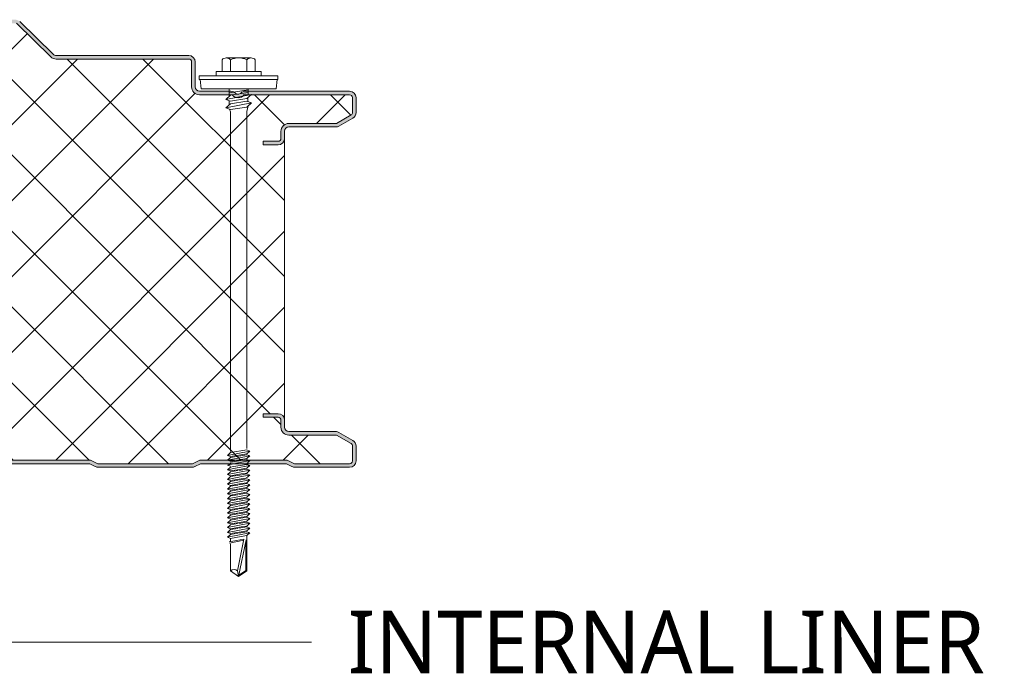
# Model space of a CAD drawing. Header units: millimetres. Extents: x 4235 to 12448, y -1412 to 6174.
# Tile 12 of 16: x 5281 to 5557, y 5370 to 5552. Entities that reach past the tile are written whole.
import ezdxf

# ---------------------------------------------------------------- set-up
doc = ezdxf.new("R2010")
doc.units = ezdxf.units.MM
doc.layers.add('A-DETL-GENF', color=92, linetype='Continuous', lineweight=13)
doc.layers.add('G-ANNO-TEXT', color=231, linetype='Continuous', lineweight=9)
doc.styles.add('Yu Gothic_1', font='Yu Gothic.ttf', dxfattribs={"height": 17.5})

# ---------------------------------------------------------------- blocks, each defined once
blk = doc.blocks.new('HFX 1000 - FINELINE - FINELINE - HFX 1000 125mm - FINELINE - FINELINE-4486508-JOINT 11')
at = {"layer": 'A-DETL-GENF'}
h = blk.add_hatch(color=256, dxfattribs=at)
h.paths.add_polyline_path([(2.8, 0), (17.27, 0.03), (17.49, 0.06), (17.94, 0.22), (19.5, 1), (43.5, 1), (45.06, 0.22), (45.51, 0.06), (46, 0), (72.27, 0.03), (72.49, 0.06), (72.94, 0.22), (74.5, 1), (98.5, 1), (100.06, 0.22), (100.51, 0.06), (101, 0), (127.27, 0.03), (127.49, 0.06), (127.94, 0.22), (129.5, 1), (153.5, 1), (155.06, 0.22), (155.51, 0.06), (156, 0), (182.27, 0.03), (182.49, 0.06), (182.94, 0.22), (184.5, 1), (208.5, 1), (210.06, 0.22), (210.51, 0.06), (211, 0), (237.27, 0.03), (237.49, 0.06), (237.94, 0.22), (239.5, 1), (263.53, 0.99), (265.06, 0.22), (265.51, 0.06), (266, 0), (292.27, 0.03), (292.49, 0.06), (292.94, 0.22), (294.5, 1), (318.5, 1), (320.06, 0.22), (320.51, 0.06), (321, 0), (347.27, 0.03), (347.49, 0.06), (347.94, 0.22), (349.5, 1), (373.5, 1), (375.06, 0.22), (375.51, 0.06), (376, 0), (402.27, 0.03), (402.49, 0.06), (402.94, 0.22), (404.5, 1), (428.5, 1), (430.06, 0.22), (430.51, 0.06), (431, 0), (457.27, 0.03), (457.49, 0.06), (457.94, 0.22), (459.5, 1), (483.5, 1), (485.06, 0.22), (485.51, 0.06), (486, 0), (512.01, 0), (512.49, 0.06), (512.94, 0.22), (514.5, 1), (538.5, 1), (540.06, 0.22), (540.51, 0.06), (541, 0), (567.01, 0), (567.49, 0.06), (567.94, 0.22), (569.5, 1), (593.5, 1), (595.06, 0.22), (595.51, 0.06), (596, 0), (622.01, 0), (622.49, 0.06), (622.94, 0.22), (624.5, 1), (648.5, 1), (650.06, 0.22), (650.51, 0.06), (651, 0), (677.01, 0), (677.49, 0.06), (677.94, 0.22), (679.5, 1), (703.5, 1), (705.06, 0.22), (705.51, 0.06), (706, 0), (732.01, 0), (732.49, 0.06), (732.94, 0.22), (734.5, 1), (758.5, 1), (760.06, 0.22), (760.51, 0.06), (761, 0), (787.01, 0), (787.49, 0.06), (787.94, 0.22), (789.5, 1), (813.53, 0.99), (815.06, 0.22), (815.51, 0.06), (816, 0), (842.01, 0), (842.49, 0.06), (842.94, 0.22), (844.5, 1), (868.5, 1), (870.06, 0.22), (870.51, 0.06), (871, 0), (897.01, 0), (897.49, 0.06), (897.94, 0.22), (899.5, 1), (923.5, 1), (925.06, 0.22), (925.51, 0.06), (926, 0), (952.01, 0), (952.49, 0.06), (952.94, 0.22), (954.5, 1), (978.5, 1), (980.06, 0.22), (980.51, 0.06), (981, 0), (996.2, 0), (996.67, 0.06), (997.1, 0.24), (997.48, 0.53), (997.76, 0.9), (997.94, 1.33), (998, 1.8), (998, 5.96), (997.94, 6.43), (997.76, 6.86), (997.48, 7.23), (997, 7.58), (993.22, 9.76), (992.69, 9.95), (992.32, 10), (979.2, 10), (978.89, 10.04), (978.6, 10.16), (978.35, 10.35), (978.16, 10.6), (978.04, 10.89), (978, 11.2), (978, 13.2), (977.94, 13.67), (977.76, 14.1), (977.48, 14.47), (977, 14.8), (976.67, 14.94), (976.2, 15), (972, 15), (972, 14), (976.41, 13.97), (976.63, 13.87), (976.77, 13.77), (976.9, 13.6), (976.98, 13.41), (977, 13.2), (977, 11.2), (977.08, 10.63), (977.3, 10.1), (977.65, 9.64), (978.1, 9.29), (978.74, 9.06), (979.2, 9), (992.54, 9), (996.77, 6.53), (996.9, 6.36), (996.98, 6.17), (997, 5.96), (996.98, 1.59), (996.9, 1.4), (996.77, 1.23), (996.6, 1.11), (996.41, 1.03), (996.2, 1), (980.74, 1), (978.74, 2), (954.27, 2), (952.27, 1), (925.74, 1), (923.74, 2), (899.27, 2), (897.27, 1), (870.74, 1), (868.74, 2), (844.27, 2), (842.27, 1), (815.74, 1), (813.74, 2), (789.27, 2), (787.27, 1), (760.74, 1), (758.74, 2), (734.27, 2), (732.27, 1), (705.74, 1), (703.74, 2), (679.27, 2), (677.27, 1), (650.74, 1), (648.74, 2), (624.27, 2), (622.27, 1), (595.74, 1), (593.74, 2), (569.27, 2), (567.27, 1), (540.74, 1), (538.74, 2), (514.27, 2), (512.27, 1), (485.74, 1), (483.74, 2), (459.27, 2), (457.27, 1), (430.74, 1), (428.74, 2), (404.27, 2), (402.27, 1), (375.74, 1), (373.74, 2), (349.27, 2), (347.27, 1), (320.74, 1), (318.74, 2), (294.27, 2), (292.27, 1), (265.74, 1), (263.74, 2), (239.27, 2), (237.27, 1), (210.74, 1), (208.74, 2), (184.27, 2), (182.27, 1), (155.74, 1), (153.74, 2), (129.27, 2), (127.27, 1), (100.74, 1), (98.74, 2), (74.27, 2), (72.27, 1), (45.74, 1), (43.74, 2), (19.27, 2), (17.27, 1), (1.59, 1.03), (1.4, 1.11), (1.23, 1.23), (1.11, 1.4), (1.03, 1.59), (1, 2), (1, 9.3), (0.93, 9.87), (0.71, 10.4), (0.36, 10.86), (-0.1, 11.21), (-0.63, 11.43), (-1.2, 11.5), (-20.41, 11.53), (-20.6, 11.61), (-20.77, 11.73), (-20.89, 11.9), (-20.97, 12.09), (-21, 12.3), (-20.97, 13.41), (-20.89, 13.6), (-20.77, 13.77), (-20.6, 13.89), (-20.41, 13.97), (-20.2, 14), (-16, 14), (-16, 15), (-20.2, 15), (-20.67, 14.94), (-21.1, 14.76), (-21.47, 14.47), (-21.76, 14.1), (-21.95, 13.6), (-22, 13.2), (-22, 12.3), (-21.9, 11.73), (-21.76, 11.4), (-21.47, 11.03), (-21, 10.7), (-20.67, 10.56), (-20.2, 10.5), (-1.2, 10.5), (-0.89, 10.46), (-0.59, 10.33), (-0.35, 10.15), (-0.16, 9.9), (-0.04, 9.61), (0, 9.3), (0, 1.8), (0.06, 1.33), (0.24, 0.9), (0.53, 0.53), (1, 0.2), (1.33, 0.06), (1.8, 0), (2.22, 0)])
h.paths.add_polyline_path([(972, 90.19), (976.2, 90.19), (976.67, 90.26), (977.1, 90.44), (977.48, 90.72), (977.81, 91.22), (977.94, 91.53), (978, 91.99), (978, 93.99), (978.04, 94.31), (978.16, 94.59), (978.35, 94.84), (978.63, 95.05), (978.89, 95.15), (979.2, 95.19), (992.54, 95.22), (992.79, 95.26), (993.22, 95.44), (997.1, 97.67), (997.48, 97.96), (997.76, 98.33), (997.94, 98.77), (998, 99.23), (997.99, 103.51), (997.94, 103.86), (997.76, 104.29), (997.48, 104.67), (997, 104.99), (996.6, 105.14), (996.04, 105.19), (966.7, 105.16), (966.33, 105.04), (965.85, 104.74), (965.38, 104.4), (965, 104.33), (964.92, 104.33), (964.69, 104.38), (964.48, 104.48), (964.28, 104.61), (964, 104.86), (963.67, 105.04), (963.32, 105.16), (962.95, 105.19), (954.2, 105.19), (953.89, 105.24), (953.6, 105.36), (953.35, 105.55), (953.16, 105.79), (953.04, 106.08), (953, 106.39), (952.99, 113.51), (952.9, 113.96), (952.76, 114.29), (952.48, 114.67), (952, 114.99), (951.67, 115.13), (951.2, 115.19), (914.06, 115.21), (913.85, 115.23), (913.56, 115.35), (913.31, 115.53), (903.92, 124.68), (903.55, 124.96), (902.99, 125.15), (902.66, 125.19), (890.66, 125.19), (890.18, 125.14), (889.72, 124.97), (888.16, 124.19), (867.16, 124.19), (865.61, 124.97), (865.15, 125.14), (864.67, 125.19), (840.4, 125.16), (840.18, 125.14), (839.72, 124.97), (838.16, 124.19), (817.16, 124.19), (815.61, 124.97), (815.15, 125.14), (814.67, 125.19), (790.4, 125.16), (790.18, 125.14), (789.72, 124.97), (788.16, 124.19), (767.16, 124.19), (765.61, 124.97), (765.15, 125.14), (764.67, 125.19), (740.4, 125.16), (740.18, 125.14), (739.72, 124.97), (738.16, 124.19), (717.16, 124.19), (715.61, 124.97), (715.15, 125.14), (714.67, 125.19), (690.4, 125.16), (690.18, 125.14), (689.72, 124.97), (688.16, 124.19), (667.16, 124.19), (665.61, 124.97), (665.15, 125.14), (664.67, 125.19), (640.4, 125.16), (640.18, 125.14), (639.72, 124.97), (638.16, 124.19), (617.16, 124.19), (615.61, 124.97), (615.15, 125.14), (614.67, 125.19), (590.4, 125.16), (590.18, 125.14), (589.72, 124.97), (588.16, 124.19), (567.16, 124.2), (565.61, 124.97), (565.15, 125.14), (564.67, 125.19), (540.4, 125.16), (540.18, 125.14), (539.72, 124.97), (538.16, 124.19), (517.16, 124.19), (515.61, 124.97), (515.15, 125.14), (514.67, 125.19), (490.4, 125.16), (490.18, 125.14), (489.72, 124.97), (488.16, 124.19), (467.16, 124.19), (465.61, 124.97), (465.15, 125.14), (464.67, 125.19), (440.66, 125.19), (440.18, 125.14), (439.72, 124.97), (438.16, 124.19), (417.16, 124.19), (415.61, 124.97), (415.15, 125.14), (414.67, 125.19), (390.66, 125.19), (390.18, 125.14), (389.72, 124.97), (388.16, 124.19), (367.16, 124.19), (365.61, 124.97), (365.15, 125.14), (364.67, 125.19), (340.66, 125.19), (340.18, 125.14), (339.72, 124.97), (338.16, 124.19), (317.12, 124.22), (315.61, 124.97), (315.15, 125.14), (314.67, 125.19), (290.66, 125.19), (290.18, 125.14), (289.72, 124.97), (288.16, 124.19), (267.16, 124.19), (265.61, 124.97), (265.15, 125.14), (264.67, 125.19), (240.66, 125.19), (240.18, 125.14), (239.72, 124.97), (238.16, 124.19), (217.16, 124.19), (215.61, 124.97), (215.15, 125.14), (214.67, 125.19), (190.66, 125.19), (190.18, 125.14), (189.72, 124.97), (188.16, 124.19), (167.16, 124.19), (165.61, 124.97), (165.15, 125.14), (164.67, 125.19), (140.66, 125.19), (140.18, 125.14), (139.72, 124.97), (138.16, 124.19), (117.16, 124.19), (115.61, 124.97), (115.15, 125.14), (114.67, 125.19), (90.66, 125.19), (90.18, 125.14), (89.72, 124.97), (88.16, 124.19), (67.12, 124.21), (65.61, 124.97), (65.15, 125.14), (64.67, 125.19), (40.66, 125.19), (40.18, 125.14), (39.72, 124.97), (38.16, 124.19), (17.16, 124.19), (15.59, 124.98), (15.15, 125.14), (14.67, 125.19), (-9.6, 125.16), (-9.82, 125.14), (-10.28, 124.97), (-11.84, 124.19), (-32.84, 124.19), (-34.39, 124.97), (-34.85, 125.14), (-35.33, 125.19), (-47.33, 125.19), (-47.79, 125.14), (-48.22, 124.96), (-48.59, 124.68), (-55.51, 117.94), (-55.75, 117.65), (-55.93, 117.22), (-55.99, 116.93), (-55.95, 116.44), (-55.88, 116.19), (-55.7, 115.86), (-55.44, 115.58), (-55.01, 115.33), (-54.77, 115.24), (-54.4, 115.19), (-26.35, 115.19), (-0.85, 107.41), (-0.57, 107.28), (-0.33, 107.09), (-0.15, 106.85), (-0.04, 106.56), (0, 106.26), (0, 96.39), (-0.04, 96.08), (-0.16, 95.79), (-0.35, 95.55), (-0.63, 95.34), (-0.89, 95.24), (-1.2, 95.19), (-20.41, 95.17), (-20.67, 95.13), (-21.1, 94.95), (-21.47, 94.67), (-21.76, 94.29), (-21.95, 93.79), (-22, 93.3), (-22, 91.99), (-21.94, 91.53), (-21.76, 91.09), (-21.47, 90.72), (-21.1, 90.44), (-20.67, 90.26), (-20.2, 90.19), (-16, 90.19), (-16, 91.19), (-20.41, 91.22), (-20.6, 91.3), (-20.77, 91.43), (-20.89, 91.59), (-20.97, 91.79), (-21, 91.99), (-20.97, 93.6), (-20.89, 93.79), (-20.77, 93.96), (-20.6, 94.09), (-20.41, 94.17), (-20.2, 94.19), (-1.2, 94.19), (-0.63, 94.27), (-0.1, 94.49), (0.36, 94.84), (0.71, 95.29), (0.93, 95.83), (1, 96.39), (1, 106.26), (0.93, 106.82), (0.72, 107.34), (0.39, 107.79), (-0.05, 108.14), (-0.56, 108.37), (-26.2, 116.19), (-54.54, 116.21), (-54.79, 116.34), (-54.95, 116.57), (-54.99, 116.85), (-54.91, 117.11), (-54.67, 117.37), (-47.66, 124.19), (-35.07, 124.19), (-33.07, 123.19), (-11.6, 123.19), (-9.6, 124.19), (14.93, 124.19), (16.93, 123.19), (38.4, 123.19), (40.4, 124.19), (64.93, 124.19), (66.93, 123.19), (88.4, 123.19), (90.4, 124.19), (114.93, 124.19), (116.93, 123.19), (138.4, 123.19), (140.4, 124.19), (164.93, 124.19), (166.93, 123.19), (188.4, 123.19), (190.4, 124.19), (214.93, 124.19), (216.93, 123.19), (238.4, 123.19), (240.4, 124.19), (264.93, 124.19), (266.93, 123.19), (288.4, 123.19), (290.4, 124.19), (314.93, 124.19), (316.93, 123.19), (338.4, 123.19), (340.4, 124.19), (364.93, 124.19), (366.93, 123.19), (388.4, 123.19), (390.4, 124.19), (414.93, 124.19), (416.93, 123.19), (438.4, 123.19), (440.4, 124.19), (464.93, 124.19), (466.93, 123.19), (488.4, 123.19), (490.4, 124.19), (514.93, 124.19), (516.93, 123.19), (538.4, 123.19), (540.4, 124.19), (564.93, 124.19), (566.93, 123.19), (588.4, 123.19), (590.4, 124.19), (614.93, 124.19), (616.93, 123.19), (638.4, 123.19), (640.4, 124.19), (664.93, 124.19), (666.93, 123.19), (688.4, 123.19), (690.4, 124.19), (714.93, 124.19), (716.93, 123.19), (738.4, 123.19), (740.4, 124.19), (764.93, 124.19), (766.93, 123.19), (788.4, 123.19), (790.4, 124.19), (814.93, 124.19), (816.93, 123.19), (838.4, 123.19), (840.4, 124.19), (864.93, 124.19), (866.93, 123.19), (888.4, 123.19), (890.4, 124.19), (902.99, 124.19), (912.62, 114.82), (913.07, 114.48), (913.59, 114.27), (914.15, 114.19), (951.41, 114.17), (951.6, 114.09), (951.77, 113.96), (951.9, 113.79), (951.98, 113.6), (952, 113.39), (952, 106.39), (952.08, 105.83), (952.3, 105.29), (952.65, 104.84), (953.1, 104.49), (953.63, 104.27), (954.2, 104.19), (963.35, 104.19), (963.67, 103.83), (964.07, 103.56), (964.52, 103.39), (965, 103.33), (965.48, 103.39), (965.93, 103.56), (966.33, 103.83), (966.65, 104.19), (996.41, 104.17), (996.6, 104.09), (996.77, 103.96), (996.9, 103.79), (996.98, 103.6), (997, 103.39), (996.98, 99.03), (996.9, 98.83), (996.77, 98.67), (996.6, 98.54), (992.54, 96.19), (979.2, 96.19), (978.63, 96.12), (978.1, 95.9), (977.65, 95.55), (977.3, 95.09), (977.08, 94.56), (977, 93.99), (976.98, 91.79), (976.9, 91.59), (976.77, 91.43), (976.6, 91.3), (976.41, 91.22), (976.2, 91.19), (972, 91.19)])
h = blk.add_hatch(dxfattribs=at)
h.set_pattern_fill('FP_4', color=256, style=0, pattern_type=2)
h.set_pattern_definition([(45, (-4377.288, -5427.255), (-10.606602, 10.606602), []), (135, (-4377.288, -5427.255), (-10.606602, -10.606602), [])])
h.paths.add_polyline_path([(1.8, 1), (17.27, 1), (19.27, 2), (43.74, 2), (45.74, 1), (72.27, 1), (74.27, 2), (98.74, 2), (100.74, 1), (127.27, 1), (129.27, 2), (153.74, 2), (155.74, 1), (182.27, 1), (184.27, 2), (208.74, 2), (210.74, 1), (237.27, 1), (239.27, 2), (263.74, 2), (265.74, 1), (292.27, 1), (294.27, 2), (318.74, 2), (320.74, 1), (347.27, 1), (349.27, 2), (373.74, 2), (375.74, 1), (402.27, 1), (404.27, 2), (428.74, 2), (430.74, 1), (457.27, 1), (459.27, 2), (483.74, 2), (485.74, 1), (512.27, 1), (514.27, 2), (538.74, 2), (540.74, 1), (567.27, 1), (569.27, 2), (593.74, 2), (595.74, 1), (622.27, 1), (624.27, 2), (648.74, 2), (650.74, 1), (677.27, 1), (679.27, 2), (703.74, 2), (705.74, 1), (732.27, 1), (734.27, 2), (758.74, 2), (760.74, 1), (787.27, 1), (789.27, 2), (813.74, 2), (815.74, 1), (842.27, 1), (844.27, 2), (868.74, 2), (870.74, 1), (897.27, 1), (899.27, 2), (923.74, 2), (925.74, 1), (952.27, 1), (954.27, 2), (978.74, 2), (980.74, 1), (996.41, 1.03), (996.6, 1.11), (996.77, 1.23), (996.9, 1.4), (996.98, 1.59), (997, 1.8), (996.98, 6.17), (996.9, 6.36), (996.77, 6.53), (996.6, 6.65), (992.54, 9), (979.2, 9), (978.63, 9.07), (978.1, 9.29), (977.65, 9.64), (977.3, 10.1), (977.08, 10.63), (977, 11.2), (976.98, 13.41), (976.9, 13.6), (976.77, 13.77), (976.6, 13.89), (976.41, 13.97), (976.2, 14), (972, 14), (972, 15), (976.2, 15), (976.67, 14.94), (977.1, 14.76), (977.48, 14.47), (977.76, 14.1), (977.94, 13.67), (978, 13.2), (978, 91.99), (977.94, 91.53), (977.76, 91.09), (977.48, 90.72), (977.1, 90.44), (976.67, 90.26), (976.2, 90.19), (972, 90.19), (972, 91.19), (976.41, 91.22), (976.6, 91.3), (976.77, 91.43), (976.9, 91.59), (976.98, 91.79), (977, 91.99), (977, 93.99), (977.08, 94.56), (977.3, 95.09), (977.65, 95.55), (978.1, 95.9), (978.63, 96.12), (979.2, 96.19), (992.54, 96.19), (996.77, 98.67), (996.9, 98.83), (996.98, 99.03), (997, 99.23), (996.98, 103.6), (996.9, 103.79), (996.77, 103.96), (996.6, 104.09), (996.41, 104.17), (996.2, 104.19), (966.65, 104.19), (966.33, 103.83), (965.93, 103.56), (965.48, 103.39), (965, 103.33), (964.52, 103.39), (964.07, 103.56), (963.67, 103.83), (963.35, 104.19), (954.2, 104.19), (953.63, 104.27), (953.1, 104.49), (952.65, 104.84), (952.3, 105.29), (952.08, 105.83), (952, 106.39), (951.98, 113.6), (951.9, 113.79), (951.77, 113.96), (951.6, 114.09), (951.41, 114.17), (951.2, 114.19), (914.15, 114.19), (913.59, 114.27), (913.07, 114.48), (912.62, 114.82), (902.99, 124.19), (890.4, 124.19), (888.4, 123.19), (866.93, 123.19), (864.93, 124.19), (840.4, 124.19), (838.4, 123.19), (816.93, 123.19), (814.93, 124.19), (790.4, 124.19), (788.4, 123.19), (766.93, 123.19), (764.93, 124.19), (740.4, 124.19), (738.4, 123.19), (716.93, 123.19), (714.93, 124.19), (690.4, 124.19), (688.4, 123.19), (666.93, 123.19), (664.93, 124.19), (640.4, 124.19), (638.4, 123.19), (616.93, 123.19), (614.93, 124.19), (590.4, 124.19), (588.4, 123.19), (566.93, 123.19), (564.93, 124.19), (540.4, 124.19), (538.4, 123.19), (516.93, 123.19), (514.93, 124.19), (490.4, 124.19), (488.4, 123.19), (466.93, 123.19), (464.93, 124.19), (440.4, 124.19), (438.4, 123.19), (416.93, 123.19), (414.93, 124.19), (390.4, 124.19), (388.4, 123.19), (366.93, 123.19), (364.93, 124.19), (340.4, 124.19), (338.4, 123.19), (316.93, 123.19), (314.93, 124.19), (290.4, 124.19), (288.4, 123.19), (266.93, 123.19), (264.93, 124.19), (240.4, 124.19), (238.4, 123.19), (216.93, 123.19), (214.93, 124.19), (190.4, 124.19), (188.4, 123.19), (166.93, 123.19), (164.93, 124.19), (140.4, 124.19), (138.4, 123.19), (116.93, 123.19), (114.93, 124.19), (90.4, 124.19), (88.4, 123.19), (66.93, 123.19), (64.93, 124.19), (40.4, 124.19), (38.4, 123.19), (16.93, 123.19), (14.93, 124.19), (-9.6, 124.19), (-11.6, 123.19), (-33.07, 123.19), (-35.07, 124.19), (-47.66, 124.19), (-54.91, 117.11), (-54.97, 116.99), (-54.99, 116.71), (-54.88, 116.44), (-54.67, 116.26), (-54.4, 116.19), (-26.2, 116.19), (-0.56, 108.37), (-0.05, 108.14), (0.39, 107.79), (0.72, 107.34), (0.93, 106.82), (1, 106.26), (1, 96.39), (0.93, 95.83), (0.71, 95.29), (0.36, 94.84), (-0.1, 94.49), (-0.63, 94.27), (-1.2, 94.19), (-20.41, 94.17), (-20.6, 94.09), (-20.77, 93.96), (-20.89, 93.79), (-20.97, 93.6), (-21, 93.39), (-20.97, 91.79), (-20.89, 91.59), (-20.77, 91.43), (-20.6, 91.3), (-20.41, 91.22), (-20.2, 91.19), (-16, 91.19), (-16, 90.19), (-20.2, 90.19), (-20.67, 90.26), (-21.1, 90.44), (-21.47, 90.72), (-21.76, 91.09), (-21.94, 91.53), (-22, 91.99), (-22, 13.2), (-21.94, 13.67), (-21.76, 14.1), (-21.47, 14.47), (-21.1, 14.76), (-20.67, 14.94), (-20.2, 15), (-16, 15), (-16, 14), (-20.41, 13.97), (-20.6, 13.89), (-20.77, 13.77), (-20.89, 13.6), (-20.97, 13.41), (-21, 13.2), (-20.97, 12.09), (-20.89, 11.9), (-20.77, 11.73), (-20.6, 11.61), (-20.41, 11.53), (-20.2, 11.5), (-1.2, 11.5), (-0.63, 11.43), (-0.1, 11.21), (0.36, 10.86), (0.73, 10.33), (0.93, 9.87), (1, 9.3), (1.03, 1.59), (1.11, 1.4), (1.23, 1.23), (1.4, 1.11), (1.59, 1.03)])
for p, q in [((912.62, 114.82), (902.99, 124.19)), ((913.31, 115.53), (903.92, 124.68)), ((951.2, 115.19), (914.15, 115.19)), ((951.2, 114.19), (914.15, 114.19)), ((952, 106.39), (952, 113.39)), ((953, 106.39), (953, 113.39)), ((960.52, 113.99), (960.52, 110.66)), ((961.68, 114.51), (968.64, 114.51)), ((962.84, 113.99), (962.84, 110.66)), ((967.48, 113.99), (967.48, 110.66)), ((969.8, 113.99), (969.8, 110.66)), ((971.41, 110.66), (958.91, 110.66)), ((958.91, 110.66), (958.91, 109.51)), ((971.41, 109.51), (971.41, 110.66)), ((976.16, 109.51), (954.16, 109.51)), ((954.16, 109.51), (954.16, 108.51)), ((954.16, 108.51), (976.16, 108.51)), ((954.41, 108.51), (954.63, 105.82)), ((975.69, 105.82), (975.91, 108.51)), ((976.16, 108.51), (976.16, 109.51)), ((962.95, 105.19), (954.2, 105.19)), ((975.69, 105.82), (954.63, 105.82)), ((962.47, 105.82), (962.47, 103.69)), ((967.86, 105.56), (962.47, 104.73)), ((967.86, 104.83), (962.91, 104.07)), ((996.2, 105.19), (967.05, 105.19)), ((967.86, 105.82), (967.86, 104.12)), ((963.35, 104.19), (954.2, 104.19)), ((961.55, 102.89), (968.77, 104.3)), ((962.91, 104.07), (961.55, 102.89)), ((962.91, 102.43), (961.55, 102.89)), ((961.55, 100.52), (968.77, 101.92)), ((962.47, 102.58), (962.47, 101.32)), ((967.41, 103.12), (962.91, 102.43)), ((967.41, 102.39), (962.91, 101.7)), ((996.2, 104.19), (966.65, 104.19)), ((968.77, 104.3), (967.41, 103.12)), ((968.77, 101.92), (967.41, 102.39)), ((967.41, 100.74), (968.77, 101.92)), ((967.77, 103.43), (967.77, 102.26)), ((997, 99.23), (997, 103.39)), ((998, 99.23), (998, 103.39)), ((962.91, 101.7), (961.55, 100.52)), ((961.55, 100.52), (962.91, 100.05)), ((962.6, 100.16), (962.92, 99.43)), ((962.91, 100.05), (967.41, 100.74)), ((962.92, 99.43), (962.92, 4.43)), ((967.42, 99.47), (967.79, 101.08)), ((967.42, 5.25), (967.42, 99.47)), ((992.54, 96.19), (996.6, 98.54)), ((993.22, 95.44), (997.1, 97.67)), ((977, 91.99), (977, 93.99)), ((978, 91.99), (978, 93.99)), ((979.2, 96.19), (992.54, 96.19)), ((979.2, 95.19), (992.32, 95.19)), ((972, 90.19), (972, 91.19)), ((972, 91.19), (976.2, 91.19)), ((978, 13.2), (978, 91.99)), ((976.2, 90.19), (972, 90.19)), ((972, 14), (972, 15)), ((972, 15), (976.2, 15)), ((976.2, 14), (972, 14)), ((977, 11.2), (977, 13.2)), ((978, 11.2), (978, 13.2)), ((992.32, 10), (979.2, 10)), ((992.54, 9), (979.2, 9)), ((996.6, 6.65), (992.54, 9)), ((997.1, 7.52), (993.22, 9.76)), ((997, 1.8), (997, 5.96)), ((998, 1.8), (998, 5.96)), ((962.01, 3.34), (968.31, 4.56)), ((962.91, 4.12), (962.01, 3.34)), ((962.01, 3.34), (962.91, 3.03)), ((962.01, 1.99), (968.31, 3.22)), ((962.91, 2.77), (962.01, 1.99)), ((962.91, 4.12), (967.41, 4.87)), ((962.91, 3.03), (967.41, 3.78)), ((967.41, 3.53), (962.91, 2.77)), ((968.31, 4.56), (967.41, 4.87)), ((968.31, 4.56), (967.41, 3.78)), ((968.31, 3.22), (967.41, 3.53)), ((968.31, 3.22), (967.41, 2.44)), ((899.27, 2), (923.74, 2)), ((899.5, 1), (923.5, 1)), ((923.5, 1), (925.06, 0.22)), ((923.74, 2), (925.74, 1)), ((925.74, 1), (952.27, 1)), ((926, 0), (952.01, 0)), ((952.27, 1), (954.27, 2)), ((952.94, 0.22), (954.5, 1)), ((954.27, 2), (978.74, 2)), ((954.5, 1), (978.5, 1)), ((962.01, 1.99), (962.91, 1.68)), ((962.01, 0.65), (963.11, 0.86)), ((962.01, 0.65), (962.91, 0.34)), ((962.91, 0.08), (962.01, -0.7)), ((962.4, 0.72), (962.99, 1.19)), ((967.41, 2.44), (962.91, 1.68)), ((967.41, 2.18), (962.91, 1.43)), ((962.91, 0.08), (963.76, 0.22)), ((962.92, 0.82), (968.31, 1.87)), ((963.76, 0.22), (967.41, 0.83)), ((968.31, 0.52), (964.26, -0.26)), ((968.31, 0.52), (967.18, 0.91)), ((968.31, 1.87), (967.24, 0.81)), ((968.31, 1.87), (967.41, 2.18)), ((968.31, 0.52), (967.41, -0.26)), ((978.5, 1), (980.06, 0.22)), ((978.74, 2), (980.74, 1)), ((980.74, 1), (996.2, 1)), ((981, 0), (996.2, 0)), ((964.26, -0.26), (962.01, -0.7)), ((962.01, -0.7), (962.91, -1.01)), ((962.91, -1.27), (962.01, -2.05)), ((962.01, -2.05), (965.4, -1.39)), ((962.01, -2.05), (962.91, -2.36)), ((962.01, -3.39), (966.55, -2.51)), ((962.91, -2.61), (962.01, -3.39)), ((962.91, -1.01), (964.71, -0.71)), ((964.93, -0.93), (962.91, -1.27)), ((965.88, -1.86), (962.91, -2.36)), ((966.11, -2.08), (962.91, -2.61)), ((964.71, -0.71), (967.41, -0.26)), ((967.41, -0.51), (965.25, -0.87)), ((965.4, -1.39), (968.31, -0.82)), ((967.41, -1.6), (965.88, -1.86)), ((967.41, -1.86), (966.11, -2.08)), ((966.55, -2.51), (968.31, -2.17)), ((968.31, -2.17), (967.38, -2.96)), ((968.31, -0.82), (967.41, -0.51)), ((968.31, -0.82), (967.41, -1.6)), ((968.31, -2.17), (967.41, -1.86)), ((962.01, -3.39), (962.91, -3.7)), ((962.91, -3.96), (962.01, -4.74)), ((962.01, -4.74), (965.4, -4.08)), ((962.01, -4.74), (962.91, -5.05)), ((962.91, -5.31), (962.01, -6.09)), ((962.01, -6.09), (965.4, -5.43)), ((962.91, -3.7), (967.06, -3.01)), ((964.93, -3.62), (962.91, -3.96)), ((965.88, -4.55), (962.91, -5.05)), ((964.93, -4.97), (962.91, -5.31)), ((967.41, -3.21), (965.25, -3.57)), ((967.41, -4.56), (965.25, -4.92)), ((965.4, -4.08), (968.31, -3.52)), ((965.4, -5.43), (968.31, -4.87)), ((967.41, -4.3), (965.88, -4.55)), ((968.31, -3.52), (967.41, -3.21)), ((968.31, -3.52), (967.41, -4.3)), ((968.31, -4.87), (967.41, -4.56)), ((968.31, -4.87), (967.41, -5.65)), ((962.01, -6.09), (962.91, -6.4)), ((962.91, -6.65), (962.01, -7.43)), ((962.01, -7.43), (965.4, -6.77)), ((962.01, -7.43), (962.91, -7.74)), ((962.91, -8), (962.01, -8.78)), ((962.01, -8.78), (965.4, -8.12)), ((965.88, -5.9), (962.91, -6.4)), ((964.93, -6.31), (962.91, -6.65)), ((965.88, -7.25), (962.91, -7.74)), ((964.93, -7.66), (962.91, -8)), ((967.41, -5.9), (965.25, -6.26)), ((967.41, -7.25), (965.25, -7.61)), ((965.4, -6.77), (968.31, -6.21)), ((965.4, -8.12), (968.31, -7.56)), ((967.41, -5.65), (965.88, -5.9)), ((967.41, -6.99), (965.88, -7.25)), ((968.31, -6.21), (967.41, -5.9)), ((968.31, -6.21), (967.41, -6.99)), ((968.31, -7.56), (967.41, -7.25)), ((968.31, -7.56), (967.41, -8.34)), ((962.01, -8.78), (962.91, -9.09)), ((962.91, -9.35), (962.01, -10.13)), ((962.01, -10.13), (965.4, -9.47)), ((962.01, -10.13), (962.91, -10.44)), ((962.91, -10.69), (962.01, -11.47)), ((962.01, -11.47), (965.4, -10.81)), ((965.88, -8.59), (962.91, -9.09)), ((964.93, -9.01), (962.91, -9.35)), ((965.88, -9.94), (962.91, -10.44)), ((964.93, -10.35), (962.91, -10.69)), ((967.41, -8.59), (965.25, -8.95)), ((967.41, -9.94), (965.25, -10.3)), ((965.4, -9.47), (968.31, -8.9)), ((965.4, -10.81), (968.31, -10.25)), ((967.41, -8.34), (965.88, -8.59)), ((967.41, -9.68), (965.88, -9.94)), ((968.31, -8.9), (967.41, -8.59)), ((968.31, -8.9), (967.41, -9.68)), ((968.31, -10.25), (967.41, -9.94)), ((968.31, -10.25), (967.41, -11.03)), ((962.01, -11.47), (962.91, -11.78)), ((962.91, -12.04), (962.01, -12.82)), ((962.01, -12.82), (965.4, -12.16)), ((962.01, -12.82), (962.91, -13.13)), ((962.91, -13.39), (962.01, -14.17)), ((962.01, -14.17), (965.4, -13.51)), ((965.88, -11.29), (962.91, -11.78)), ((964.93, -11.7), (962.91, -12.04)), ((965.88, -12.63), (962.91, -13.13)), ((964.93, -13.05), (962.91, -13.39)), ((967.41, -11.29), (965.25, -11.65)), ((967.41, -12.63), (965.25, -12.99)), ((965.4, -12.16), (968.31, -11.6)), ((965.4, -13.51), (968.31, -12.94)), ((967.41, -11.03), (965.88, -11.29)), ((967.41, -12.38), (965.88, -12.63)), ((967.41, -13.72), (965.88, -13.98)), ((968.31, -11.6), (967.41, -11.29)), ((968.31, -11.6), (967.41, -12.38)), ((968.31, -12.94), (967.41, -12.63)), ((968.31, -12.94), (967.41, -13.72)), ((962.01, -14.17), (962.91, -14.48)), ((962.91, -14.73), (962.01, -15.51)), ((962.01, -15.51), (965.4, -14.85)), ((962.01, -15.51), (962.91, -15.82)), ((962.91, -16.08), (962.01, -16.86)), ((962.01, -16.86), (965.4, -16.2)), ((965.88, -13.98), (962.91, -14.48)), ((964.93, -14.39), (962.91, -14.73)), ((965.88, -15.33), (962.91, -15.82)), ((964.93, -15.74), (962.91, -16.08)), ((967.41, -13.98), (965.25, -14.34)), ((967.41, -15.33), (965.25, -15.69)), ((965.4, -14.85), (968.31, -14.29)), ((965.4, -16.2), (968.31, -15.64)), ((967.41, -15.07), (965.88, -15.33)), ((967.41, -16.42), (965.88, -16.67)), ((968.31, -14.29), (967.41, -13.98)), ((968.31, -14.29), (967.41, -15.07)), ((968.31, -15.64), (967.41, -15.33)), ((968.31, -15.64), (967.41, -16.42)), ((962.01, -16.86), (962.91, -17.17)), ((962.91, -17.43), (962.01, -18.21)), ((962.01, -18.21), (965.4, -17.55)), ((962.01, -18.21), (962.91, -18.52)), ((962.91, -18.77), (962.01, -19.55)), ((962.01, -19.55), (965.4, -18.89)), ((965.88, -16.67), (962.91, -17.17)), ((964.93, -17.09), (962.91, -17.43)), ((965.88, -18.02), (962.91, -18.52)), ((964.93, -18.43), (962.91, -18.77)), ((967.41, -16.67), (965.25, -17.03)), ((967.41, -18.02), (965.25, -18.38)), ((965.4, -17.55), (968.31, -16.98)), ((965.4, -18.89), (968.31, -18.33)), ((967.41, -17.76), (965.88, -18.02)), ((967.41, -19.11), (965.88, -19.37)), ((968.31, -16.98), (967.41, -16.67)), ((968.31, -16.98), (967.41, -17.76)), ((968.31, -18.33), (967.41, -18.02)), ((968.31, -18.33), (967.41, -19.11)), ((967.41, -28.95), (967.41, -19.11)), ((962.01, -19.55), (962.91, -19.86)), ((966.65, -20.13), (962.52, -20.86)), ((962.58, -21.18), (966.59, -20.4)), ((965.88, -19.37), (962.91, -19.86)), ((962.91, -19.86), (962.91, -20.79)), ((962.91, -21.38), (962.91, -28.95)), ((964.82, -28.95), (966.65, -20.13)), ((967.29, -20.27), (965.16, -30.52)), ((967.15, -20.95), (967.15, -28.81)), ((962.91, -28.95), (965.16, -30.52)), ((965.16, -30.52), (964.82, -28.95)), ((965.16, -30.52), (967.41, -28.95)), ((967.15, -28.81), (965.24, -30.15))]:
    blk.add_line(p, q, dxfattribs=at)
for centre, radius, start, end in [((914.15, 116.39), 2.2, 225.7585, 270), ((914.15, 116.39), 1.2, 225.7585, 270), ((951.2, 113.39), 1.8, 0, 90), ((951.2, 113.39), 0.8, 0, 90), ((961.68, 112.97), 1.54, 41.3319, 138.6681), ((965.16, 109.12), 5.39, 64.5175, 115.4825), ((968.64, 112.97), 1.54, 41.3319, 138.6681), ((954.2, 106.39), 2.2, 180, 270), ((954.2, 106.39), 1.2, 180, 270), ((962.95, 103.39), 1.8, 42.5778, 90), ((965, 105.33), 1, 224.6816, 319.0396), ((967.05, 103.39), 1.8, 90, 135.3383), ((996.2, 103.39), 1.8, 0, 90), ((965, 105.33), 2, 214.5, 325.5), ((996.2, 103.39), 0.8, 0, 90), ((996.2, 99.23), 0.8, 300, 360), ((996.2, 99.23), 1.8, 300, 0), ((979.2, 93.99), 2.2, 90, 180), ((979.2, 93.99), 1.2, 90, 180), ((992.32, 96.99), 1.8, 270, 300), ((976.2, 91.99), 1.8, 270, 0), ((976.2, 91.99), 0.8, 270, 0), ((976.2, 13.2), 1.8, 0, 90), ((976.2, 13.2), 0.8, 0, 90), ((979.2, 11.2), 2.2, 180, 270), ((979.2, 11.2), 1.2, 180, 270), ((992.32, 8.2), 1.8, 60, 90), ((996.2, 5.96), 0.8, 360, 60), ((996.2, 5.96), 1.8, 0, 60), ((926, 2.1), 2.1, 243.4349, 270), ((952.01, 2.1), 2.1, 270, 296.5651), ((981, 2.1), 2.1, 243.4349, 270), ((996.2, 1.8), 1.8, 270, 0), ((996.2, 1.8), 0.8, 270, 0), ((963.86, -29.98), 1.41, 47.2756, 132.7244)]:
    blk.add_arc(centre, radius, start, end, dxfattribs=at)

msp = doc.modelspace()

# ---------------------------------------------------------------- linework, layer by layer
at = {"layer": 'G-ANNO-TEXT', "color": 7}
msp.add_line((5180.89, 5378.41), (5362.79, 5378.41), dxfattribs=at)

# ---------------------------------------------------------------- block references
at = {"layer": 'A-DETL-GENF'}
msp.add_blockref('HFX 1000 - FINELINE - FINELINE - HFX 1000 125mm - FINELINE - FINELINE-4486508-JOINT 11', (4377.29, 5427.26), dxfattribs=at)

# ---------------------------------------------------------------- texts
at = {"layer": 'G-ANNO-TEXT', "color": 7, "insert": (5372.95, 5387.16), "char_height": 17.5, "width": 226.0759, "attachment_point": 1, "style": 'Yu Gothic_1', "bg_fill": 3, "box_fill_scale": 1.25, "bg_fill_color": 9, "bg_fill_true_color": 13158600, "bg_fill_transparency": 0}
msp.add_mtext('INTERNAL LINER', dxfattribs=at)

doc.saveas('drawing.dxf')
